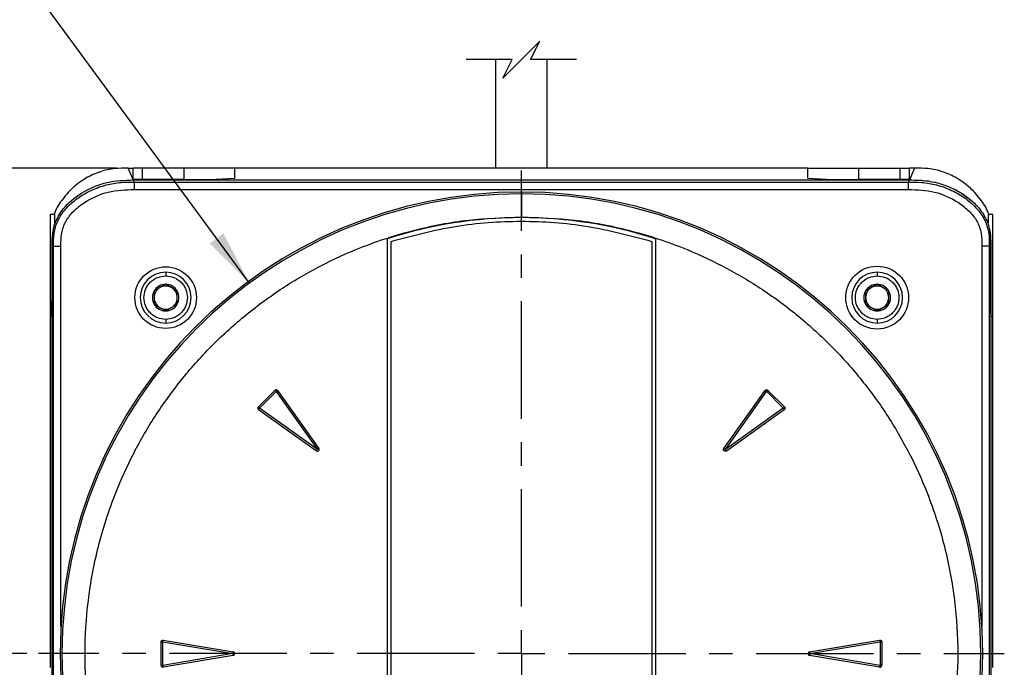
# Model space of a CAD drawing. Header units: millimetres. Extents: x 0 to 864, y 0 to 559.
# Tile 31 of 55: x 97 to 204, y 407 to 477. Entities that reach past the tile are written whole.
import ezdxf

# ---------------------------------------------------------------- set-up
doc = ezdxf.new("R2010")
doc.units = ezdxf.units.MM
doc.linetypes.add('CENTERX2', pattern=[20.32, 12.7, -2.54, 2.54, -2.54])
doc.layers.add('CENTER', color=40, linetype='CENTERX2')
doc.layers.add('DIMENSIONS', color=140, linetype='Continuous', lineweight=25)
doc.styles.add('SLDTEXTSTYLE0', font='TXT', dxfattribs={"width": 0.75})
doc.dimstyles.new('SLDDIMSTYLE1', dxfattribs={"dimtxt": 6, "dimasz": 6, "dimexe": 0, "dimexo": 0.0625, "dimgap": 1.5, "dimtad": 0, "dimtih": 1, "dimtoh": 1, "dimdec": 1, "dimrnd": 1e-09, "dimzin": 12, "dimdsep": 46, "dimtxsty": 'SLDTEXTSTYLE0', "dimsah": 1, "dimcen": 0.09, "dimadec": 0, "dimazin": 3, "dimtfac": 1, "dimtdec": 1, "dimtofl": 0, "dimtmove": 0, "dimatfit": 3, "dimfxl": 0, "dimfrac": 2, "dimtolj": 1, "dimtzin": 12, "dimarcsym": 0})
doc.dimstyles.new('SLDDIMSTYLE4', dxfattribs={"dimtxt": 6, "dimasz": 6, "dimexe": 0, "dimexo": 0.0625, "dimgap": 1.5, "dimtad": 0, "dimtih": 1, "dimtoh": 1, "dimdec": 1, "dimrnd": 1e-09, "dimzin": 12, "dimdsep": 46, "dimtxsty": 'SLDTEXTSTYLE0', "dimsah": 1, "dimcen": 0, "dimadec": 0, "dimazin": 3, "dimtfac": 1, "dimtdec": 1, "dimtofl": 0, "dimtmove": 0, "dimatfit": 3, "dimfxl": 0, "dimfrac": 2, "dimtolj": 1, "dimtzin": 12, "dimarcsym": 0})

# ---------------------------------------------------------------- blocks, each defined once
blk = doc.blocks.new('_D_10')
at = {"layer": 'DIMENSIONS'}
for p, q in [((67.68, 488.93), (65.85, 488.93)), ((65.85, 488.93), (65.85, 479.41)), ((83.19, 488.93), (85.02, 488.93)), ((85.02, 488.93), (85.02, 479.41)), ((93.2, 488.05), (86.85, 488.05)), ((122.2, 448.59), (93.2, 488.05)), ((65.85, 479.41), (67.68, 479.41)), ((85.02, 479.41), (83.19, 479.41))]:
    blk.add_line(p, q, dxfattribs=at)
blk.add_solid([(122.2, 448.59), (119.39, 453.97), (117.9, 452.88)], dxfattribs=at)
at = {"layer": 'DIMENSIONS', "char_height": 6, "attachment_point": 1, "style": 'SLDTEXTSTYLE0'}
for s, insert in [('R49.7', (65.25, 497.89)), ('1.96', (67.68, 487.14))]:
    blk.add_mtext(s, dxfattribs=dict(at, insert=insert))
blk = doc.blocks.new('_D_11')
at = {"layer": 'DIMENSIONS'}
for p, q in [((107.82, 461.02), (43.66, 461.02)), ((46.83, 461.02), (46.83, 414.63)), ((39.07, 405.66), (37.24, 405.66)), ((37.24, 405.66), (37.24, 396.13)), ((54.59, 405.66), (56.42, 405.66)), ((56.42, 405.66), (56.42, 396.13)), ((37.24, 396.13), (39.07, 396.13)), ((56.42, 396.13), (54.59, 396.13)), ((46.83, 348.52), (46.83, 394.91)), ((150.37, 348.52), (43.66, 348.52))]:
    blk.add_line(p, q, dxfattribs=at)
for points in [[(46.83, 461.02), (45.91, 455.02), (47.75, 455.02)], [(46.83, 348.52), (47.75, 354.52), (45.91, 354.52)]]:
    blk.add_solid(points, dxfattribs=at)
at = {"layer": 'DIMENSIONS', "char_height": 6, "attachment_point": 1, "style": 'SLDTEXTSTYLE0'}
for s, insert in [('112.5', (36.86, 414.61)), ('4.43', (39.07, 403.87))]:
    blk.add_mtext(s, dxfattribs=dict(at, insert=insert))
blk = doc.blocks.new('_D_12')
at = {"layer": 'DIMENSIONS'}
for p, q in [((98.11, 408.52), (72.26, 408.52)), ((75.43, 408.52), (75.43, 388.47)), ((67.68, 379.5), (65.85, 379.5)), ((65.85, 379.5), (65.85, 369.97)), ((83.19, 379.5), (85.02, 379.5)), ((85.02, 379.5), (85.02, 369.97)), ((65.85, 369.97), (67.68, 369.97)), ((85.02, 369.97), (83.19, 369.97)), ((75.43, 348.7), (75.43, 368.75)), ((150.13, 348.7), (72.26, 348.7))]:
    blk.add_line(p, q, dxfattribs=at)
for points in [[(75.43, 408.52), (74.51, 402.52), (76.36, 402.52)], [(75.43, 348.7), (76.36, 354.7), (74.51, 354.7)]]:
    blk.add_solid(points, dxfattribs=at)
at = {"layer": 'DIMENSIONS', "char_height": 6, "attachment_point": 1, "style": 'SLDTEXTSTYLE0'}
for s, insert in [('59.8', (67.68, 388.45)), ('2.36', (67.68, 377.71))]:
    blk.add_mtext(s, dxfattribs=dict(at, insert=insert))
blk = doc.blocks.new('_D_13')
at = {"layer": 'DIMENSIONS'}
for p, q in [((107.82, 461.02), (72.26, 461.02)), ((75.43, 461.02), (75.43, 444.63)), ((67.68, 435.66), (65.85, 435.66)), ((65.85, 435.66), (65.85, 426.13)), ((83.19, 435.66), (85.02, 435.66)), ((85.02, 435.66), (85.02, 426.13)), ((65.85, 426.13), (67.68, 426.13)), ((85.02, 426.13), (83.19, 426.13)), ((75.43, 408.52), (75.43, 424.91)), ((98.11, 408.52), (72.26, 408.52))]:
    blk.add_line(p, q, dxfattribs=at)
for points in [[(75.43, 461.02), (74.51, 455.02), (76.36, 455.02)], [(75.43, 408.52), (76.36, 414.52), (74.51, 414.52)]]:
    blk.add_solid(points, dxfattribs=at)
at = {"layer": 'DIMENSIONS', "char_height": 6, "attachment_point": 1, "style": 'SLDTEXTSTYLE0'}
for s, insert in [('52.5', (67.68, 444.61)), ('2.07', (67.68, 433.87))]:
    blk.add_mtext(s, dxfattribs=dict(at, insert=insert))
blk = doc.blocks.new('SW_CENTERMARKSYMBOL_0')
at = {"layer": 'CENTER', "color": 0}
for p, q in [((0, 5.08), (0, 52.26)), ((0, 0), (0, 2.54)), ((-5.08, 0), (-52.26, 0)), ((0, 0), (-2.54, 0)), ((0, 0), (0, -2.54)), ((0, 0), (2.54, 0)), ((5.08, 0), (52.26, 0)), ((0, -5.08), (0, -52.26))]:
    blk.add_line(p, q, dxfattribs=at)

msp = doc.modelspace()

# ---------------------------------------------------------------- linework, layer by layer
for p, q in [((148.84, 472.76), (148.84, 461.02)), ((154.44, 461.02), (154.44, 472.76)), ((109.09, 461.02), (109.64, 461.02)), ((109.64, 459.83), (109.64, 461.02)), ((110.64, 461.02), (109.64, 461.02)), ((110.64, 459.8), (110.64, 461.02)), ((115.14, 461.02), (110.64, 461.02)), ((115.14, 459.8), (115.14, 461.02)), ((120.64, 461.02), (115.14, 461.02)), ((182.64, 461.02), (120.64, 461.02)), ((120.64, 459.95), (120.64, 461.02)), ((182.64, 459.95), (182.64, 461.02)), ((182.64, 461.02), (188.14, 461.02)), ((188.14, 459.8), (188.14, 461.02)), ((188.14, 461.02), (192.64, 461.02)), ((192.64, 459.8), (192.64, 461.02)), ((192.64, 461.02), (193.64, 461.02)), ((194.19, 461.02), (193.64, 461.02)), ((194.19, 461.02), (193.64, 459.74)), ((193.64, 459.83), (193.64, 461.02)), ((110.64, 459.8), (109.64, 459.83)), ((109.64, 459.74), (193.64, 459.74)), ((109.64, 459.74), (109.74, 459.51)), ((109.64, 459.74), (193.64, 459.74)), ((109.74, 459.51), (109.74, 458.71)), ((109.74, 459.51), (193.54, 459.51)), ((115.14, 459.8), (110.64, 459.8)), ((192.64, 459.8), (188.14, 459.8)), ((193.64, 459.83), (192.64, 459.8)), ((193.54, 459.51), (193.64, 459.74)), ((193.54, 458.71), (193.54, 459.51)), ((109.74, 458.71), (193.54, 458.71)), ((151.64, 458.45), (151.64, 458.24)), ((151.64, 458.24), (151.64, 455.74)), ((101.14, 456.02), (100.64, 456.02)), ((100.64, 456.02), (100.64, 445.02)), ((101.14, 455.09), (101.14, 456.02)), ((202.64, 456.02), (202.14, 456.02)), ((202.14, 456.02), (202.14, 455.09)), ((202.64, 445.02), (202.64, 456.02)), ((137.14, 403.52), (137.14, 453.39)), ((137.54, 403.52), (137.54, 453.1)), ((165.74, 453.1), (165.74, 403.52)), ((166.14, 453.39), (166.14, 403.52)), ((100.84, 452.67), (100.85, 452.65)), ((100.85, 382.77), (100.85, 452.65)), ((100.85, 452.64), (101.01, 452.59)), ((100.85, 382.78), (100.85, 452.64)), ((101.01, 383.89), (101.01, 452.59)), ((101.01, 452.59), (101.81, 452.59)), ((101.81, 411.47), (101.81, 452.59)), ((202.27, 452.59), (201.47, 452.59)), ((201.47, 452.59), (201.47, 411.47)), ((202.43, 452.64), (202.27, 452.59)), ((202.27, 452.59), (202.27, 383.89)), ((202.44, 452.67), (202.43, 452.65)), ((202.43, 452.65), (202.43, 382.77)), ((202.43, 452.64), (202.43, 382.78)), ((113.14, 449.77), (113.14, 449.37)), ((190.14, 449.77), (190.14, 449.37)), ((111.89, 447.75), (111.89, 446.3)), ((114.39, 446.3), (114.39, 447.75)), ((188.89, 447.75), (188.89, 446.3)), ((191.39, 446.3), (191.39, 447.75)), ((100.64, 445.02), (100.82, 445.02)), ((100.64, 445.02), (100.64, 407.02)), ((113.14, 444.67), (113.14, 444.27)), ((190.14, 444.67), (190.14, 444.27)), ((202.46, 445.02), (202.64, 445.02)), ((202.64, 407.02), (202.64, 445.02)), ((123.17, 435.21), (124.96, 436.99)), ((125.26, 436.97), (129.73, 430.71)), ((173.55, 430.71), (178.02, 436.97)), ((178.32, 436.99), (180.11, 435.21)), ((123.31, 435.07), (125.09, 436.86)), ((125.1, 436.86), (129.57, 430.6)), ((173.71, 430.6), (178.18, 436.86)), ((178.19, 436.86), (179.97, 435.07)), ((129.45, 430.43), (123.19, 434.9)), ((129.57, 430.6), (123.31, 435.06)), ((179.97, 435.06), (173.71, 430.6)), ((180.09, 434.9), (173.83, 430.43)), ((112.64, 407.26), (112.64, 409.79)), ((112.64, 409.79), (112.83, 409.79)), ((112.83, 407.26), (112.83, 409.79)), ((112.84, 409.79), (120.42, 408.52)), ((112.87, 409.98), (120.46, 408.72)), ((182.82, 408.72), (190.41, 409.98)), ((182.86, 408.52), (190.44, 409.79)), ((190.45, 409.79), (190.45, 407.26)), ((190.64, 409.79), (190.45, 409.79)), ((190.64, 409.79), (190.64, 407.26)), ((120.42, 408.52), (112.84, 407.25)), ((120.46, 408.33), (112.87, 407.06)), ((190.41, 407.06), (182.82, 408.33)), ((190.44, 407.25), (182.86, 408.52)), ((112.64, 407.26), (112.83, 407.26)), ((190.64, 407.26), (190.45, 407.26))]:
    msp.add_line(p, q)
at = {"flags": 128}
for points in [[(109.64, 459.74), (109.37, 460.38), (109.09, 461.02)], [(202.46, 445.02), (202.46, 445.11), (202.45, 445.36), (202.45, 445.78), (202.44, 446.36), (202.44, 447.07), (202.44, 447.89), (202.44, 448.8), (202.44, 449.76), (202.44, 450.75), (202.44, 451.72), (202.44, 452.67)], [(113.14, 448.47), (112.47, 448.08), (111.89, 447.75)], [(114.39, 447.75), (113.72, 448.13), (113.14, 448.47)], [(190.14, 448.47), (189.47, 448.08), (188.89, 447.75)], [(191.39, 447.75), (190.72, 448.13), (190.14, 448.47)], [(111.89, 446.3), (112.56, 445.92), (113.14, 445.58)], [(113.14, 445.58), (113.81, 445.97), (114.39, 446.3)], [(188.89, 446.3), (189.56, 445.92), (190.14, 445.58)], [(190.14, 445.58), (190.81, 445.97), (191.39, 446.3)], [(124.96, 436.99), (124.96, 436.99), (124.98, 436.98), (124.99, 436.96), (125.01, 436.94), (125.03, 436.92), (125.05, 436.9), (125.07, 436.88), (125.09, 436.86)], [(125.1, 436.86), (125.13, 436.88), (125.16, 436.89), (125.18, 436.91), (125.2, 436.93), (125.22, 436.94), (125.24, 436.95), (125.25, 436.96), (125.26, 436.97)], [(178.02, 436.97), (178.03, 436.96), (178.04, 436.95), (178.06, 436.94), (178.08, 436.93), (178.1, 436.91), (178.12, 436.89), (178.15, 436.88), (178.18, 436.86)], [(178.32, 436.99), (178.32, 436.99), (178.3, 436.98), (178.29, 436.96), (178.27, 436.94), (178.25, 436.92), (178.23, 436.9), (178.21, 436.88), (178.19, 436.86)], [(123.17, 435.21), (123.18, 435.2), (123.19, 435.19), (123.2, 435.17), (123.22, 435.16), (123.24, 435.14), (123.26, 435.12), (123.28, 435.09), (123.31, 435.07)], [(123.19, 434.9), (123.2, 434.91), (123.21, 434.92), (123.22, 434.94), (123.24, 434.96), (123.25, 434.98), (123.27, 435.01), (123.29, 435.03), (123.31, 435.06)], [(180.11, 435.21), (180.1, 435.2), (180.09, 435.19), (180.08, 435.17), (180.06, 435.16), (180.04, 435.14), (180.02, 435.12), (180, 435.09), (179.97, 435.07)], [(179.97, 435.06), (179.99, 435.03), (180.01, 435.01), (180.03, 434.98), (180.04, 434.96), (180.06, 434.94), (180.07, 434.92), (180.08, 434.91), (180.09, 434.9)], [(112.84, 409.79), (112.85, 409.83), (112.85, 409.86), (112.86, 409.89), (112.86, 409.91), (112.87, 409.94), (112.87, 409.96), (112.87, 409.97), (112.87, 409.98)], [(190.41, 409.98), (190.41, 409.97), (190.41, 409.96), (190.41, 409.94), (190.42, 409.91), (190.42, 409.89), (190.43, 409.86), (190.43, 409.83), (190.44, 409.79)], [(112.87, 407.06), (112.87, 407.07), (112.87, 407.09), (112.87, 407.11), (112.86, 407.13), (112.86, 407.16), (112.85, 407.19), (112.85, 407.22), (112.84, 407.25)], [(190.44, 407.25), (190.43, 407.22), (190.43, 407.19), (190.42, 407.16), (190.42, 407.13), (190.41, 407.11), (190.41, 407.09), (190.41, 407.07), (190.41, 407.06)]]:
    msp.add_lwpolyline(points, dxfattribs=at)
for centre, radius in [((113.14, 447.02), 3.33), ((190.14, 447.02), 3.4)]:
    msp.add_circle(centre, radius)
for centre, radius, start, end in [((116.51, 512.48), 52.7, 268.5058, 274.4905), ((186.71, 510.33), 50.54, 265.3819, 271.6219), ((151.64, 408.52), 49.92, 90, 270), ((151.64, 408.52), 49.72, 90, 270), ((151.64, 408.52), 49.92, 270, 90), ((151.64, 408.52), 49.72, 270, 90), ((151.64, 408.52), 47.15, 72.0896, 107.9104), ((-332.83, 450.1), 433.68, 359.3295, 0.3391), ((113.14, 447.02), 2.75, 90.0001, 269.9999), ((113.14, 447.02), 2.75, 270, 90), ((190.14, 447.02), 2.75, 90.0001, 269.9999), ((190.14, 447.02), 2.75, 270, 90), ((113.14, 447.02), 1.44, 149.9998, 210.0002), ((113.14, 447.02), 1.44, 90.0006, 149.9999), ((113.14, 447.02), 1.25, 119.9999, 180.0002), ((113.14, 447.02), 1.25, 60.0003, 119.9997), ((113.14, 447.02), 1.44, 30.0001, 89.9996), ((113.14, 447.02), 1.25, 0.0004, 59.9995), ((113.14, 447.02), 1.44, 329.9998, 30.0002), ((190.14, 447.02), 1.44, 149.9998, 210.0002), ((190.14, 447.02), 1.44, 90.0006, 149.9999), ((190.14, 447.02), 1.25, 120.0005, 179.9996), ((190.14, 447.02), 1.25, 60.0003, 119.9997), ((190.14, 447.02), 1.44, 30.0001, 89.9996), ((190.14, 447.02), 1.25, 0.0004, 59.9995), ((190.14, 447.02), 1.44, 329.9998, 30.0002), ((113.14, 447.02), 1.25, 179.9998, 240.0001), ((113.14, 447.02), 1.25, 300.0005, 359.9996), ((190.14, 447.02), 1.25, 180.0004, 239.9995), ((190.14, 447.02), 1.25, 300.0005, 359.9996), ((113.14, 447.02), 1.44, 210.0001, 269.9994), ((113.14, 447.02), 1.25, 240.0003, 299.9997), ((113.14, 447.02), 1.44, 270.0004, 329.9999), ((190.14, 447.02), 1.44, 210.0001, 269.9994), ((190.14, 447.02), 1.25, 240.0003, 299.9997), ((190.14, 447.02), 1.44, 270.0004, 329.9999), ((125.1, 436.85), 0.2, 35.5406, 134.9964), ((123.31, 435.07), 0.2, 135.0008, 234.4615), ((129.57, 430.6), 0.2, 234.4637, 35.5363), ((120.42, 408.52), 0.2, 279.4627, 80.5373), ((182.86, 408.52), 0.2, 99.4627, 260.5373), ((112.84, 407.26), 0.2, 179.9978, 279.4628), ((190.44, 407.26), 0.2, 260.5372, 0.0022)]:
    msp.add_arc(centre, radius, start, end)
for points, knots in [([(109.09, 461.02), (108.6, 461.02), (107.58, 461.02), (106.01, 460.68), (104.45, 459.96), (103, 458.9), (101.86, 457.56), (101.2, 456.53), (101.06, 455.96), (101.05, 455.93)], [0, 0, 0, 0, 0.145342, 0.301047, 0.470591, 0.649041, 0.825953, 0.991924, 1, 1, 1, 1]), ([(202.24, 455.89), (202.23, 455.93), (202.09, 456.52), (201.42, 457.56), (200.28, 458.9), (198.83, 459.96), (197.27, 460.68), (195.7, 461.02), (194.68, 461.02), (194.19, 461.02)], [0, 0, 0, 0, 0.011678, 0.177046, 0.353316, 0.531118, 0.700046, 0.855186, 1, 1, 1, 1]), ([(100.85, 452.64), (100.86, 453.08), (100.87, 453.94), (101.21, 455.43), (102.31, 457.09), (104.26, 458.59), (106.83, 459.65), (108.69, 459.71), (109.64, 459.74)], [0, 0, 0, 0, 0.101965, 0.203098, 0.35615, 0.563043, 0.777074, 1, 1, 1, 1]), ([(101.01, 452.59), (101.01, 453.05), (101.01, 453.97), (101.41, 455.38), (102.29, 456.67), (103.55, 457.79), (105.05, 458.66), (106.66, 459.24), (108.24, 459.51), (109.25, 459.51), (109.74, 459.51)], [0, 0, 0, 0, 0.1094663, 0.2211111, 0.3433531, 0.4781926, 0.6193879, 0.7572887, 0.8845519, 1, 1, 1, 1]), ([(193.54, 459.51), (194.03, 459.51), (195.04, 459.51), (196.62, 459.24), (198.23, 458.66), (199.73, 457.79), (200.99, 456.67), (201.87, 455.38), (202.27, 453.97), (202.27, 453.05), (202.27, 452.59)], [0, 0, 0, 0, 0.115448, 0.242711, 0.380612, 0.521807, 0.656647, 0.778889, 0.890534, 1, 1, 1, 1]), ([(193.64, 459.74), (193.98, 459.74), (194.48, 459.74), (195.32, 459.68), (195.99, 459.59), (196.71, 459.42), (197.28, 459.25), (197.89, 459.02), (198.49, 458.75), (199.12, 458.4), (199.72, 458.01), (200.24, 457.61), (200.67, 457.22), (201.06, 456.81), (201.46, 456.32), (201.75, 455.85), (201.98, 455.39), (202.17, 454.93), (202.29, 454.46), (202.37, 454.01), (202.43, 453.44), (202.43, 452.96), (202.43, 452.64)], [0, 0, 0, 0, 0.0799316, 0.1187103, 0.1971953, 0.2394938, 0.2927572, 0.3367426, 0.3928305, 0.4492401, 0.5054016, 0.5617963, 0.6022296, 0.6428569, 0.6959808, 0.7497917, 0.7724797, 0.8182954, 0.8648725, 0.888392, 0.9254541, 1, 1, 1, 1]), ([(101.81, 452.59), (101.81, 453.06), (101.81, 454), (102.29, 455.33), (103.19, 456.44), (104.67, 457.6), (106.89, 458.61), (108.79, 458.68), (109.74, 458.71)], [0, 0, 0, 0, 0.124304, 0.24925, 0.367556, 0.499804, 0.749149, 1, 1, 1, 1]), ([(193.54, 458.71), (194.49, 458.68), (196.39, 458.61), (198.61, 457.6), (200.09, 456.44), (200.99, 455.33), (201.47, 454), (201.47, 453.06), (201.47, 452.59)], [0, 0, 0, 0, 0.250851, 0.500196, 0.632547, 0.750751, 0.875696, 1, 1, 1, 1]), ([(198.5, 458.73), (198.51, 458.73), (198.61, 458.7), (198.71, 458.64), (198.8, 458.58)], [0, 0, 0, 0, 0.059238, 1, 1, 1, 1]), ([(198.8, 458.58), (198.9, 458.53), (199.09, 458.42), (199.37, 458.25), (199.73, 458), (200.09, 457.73), (200.43, 457.44), (200.67, 457.21), (200.91, 456.98), (201.05, 456.81), (201.12, 456.74)], [0, 0, 0, 0, 0.1102, 0.220402, 0.330604, 0.55498, 0.667767, 0.780559, 0.895382, 1, 1, 1, 1]), ([(101.14, 455.09), (101.12, 455.03), (101.07, 454.89), (101.01, 454.64), (100.95, 454.38), (100.91, 454.13), (100.88, 453.85), (100.85, 453.51), (100.84, 453.09), (100.84, 452.81), (100.84, 452.67)], [0, 0, 0, 0, 0.070577, 0.185774, 0.311412, 0.401762, 0.496516, 0.653591, 0.821961, 1, 1, 1, 1]), ([(151.64, 361.3), (149.72, 361.37), (145.82, 361.51), (139.98, 362.64), (134.63, 364.36), (129.88, 366.52), (125.73, 368.95), (121.81, 371.81), (118.19, 375.07), (114.92, 378.7), (112.07, 382.61), (109.64, 386.76), (107.48, 391.52), (105.75, 396.86), (104.66, 402.71), (104.3, 408.52), (104.66, 414.34), (105.75, 420.19), (107.48, 425.53), (109.64, 430.28), (112.07, 434.44), (114.92, 438.35), (118.19, 441.97), (121.81, 445.24), (125.73, 448.1), (129.88, 450.52), (134.63, 452.69), (139.98, 454.41), (145.82, 455.54), (149.72, 455.68), (151.64, 455.74)], [0, 0, 0, 0, 0.038816, 0.078835, 0.119976, 0.152141, 0.184303, 0.217154, 0.25, 0.28285, 0.315697, 0.347862, 0.380024, 0.421168, 0.461187, 0.5, 0.538816, 0.578835, 0.619976, 0.652141, 0.684303, 0.717154, 0.75, 0.78285, 0.815697, 0.847862, 0.880024, 0.921168, 0.961186, 1, 1, 1, 1]), ([(137.54, 453.1), (139.85, 453.72), (144.46, 454.96), (151.64, 455.43), (158.82, 454.96), (163.43, 453.72), (165.74, 453.1)], [0, 0, 0, 0, 0.24999, 0.5, 0.74999, 1, 1, 1, 1]), ([(151.64, 455.74), (153.56, 455.68), (157.46, 455.54), (163.3, 454.41), (168.65, 452.69), (173.4, 450.52), (177.55, 448.1), (181.47, 445.24), (185.09, 441.97), (188.36, 438.35), (191.21, 434.44), (193.64, 430.28), (195.8, 425.53), (197.53, 420.19), (198.62, 414.34), (198.98, 408.52), (198.62, 402.71), (197.53, 396.86), (195.8, 391.52), (193.64, 386.76), (191.21, 382.61), (188.36, 378.7), (185.09, 375.07), (181.47, 371.81), (177.55, 368.95), (173.4, 366.52), (168.65, 364.36), (163.3, 362.64), (157.46, 361.51), (153.56, 361.37), (151.64, 361.3)], [0, 0, 0, 0, 0.038816, 0.078835, 0.119976, 0.152141, 0.184303, 0.217154, 0.25, 0.28285, 0.315697, 0.347862, 0.380024, 0.421168, 0.461187, 0.5, 0.538816, 0.578835, 0.619976, 0.652141, 0.684303, 0.717154, 0.75, 0.78285, 0.815697, 0.847862, 0.880024, 0.921168, 0.961186, 1, 1, 1, 1]), ([(202.44, 452.67), (202.44, 452.75), (202.44, 452.97), (202.44, 453.31), (202.42, 453.64), (202.39, 453.92), (202.36, 454.19), (202.31, 454.49), (202.23, 454.8), (202.17, 455), (202.14, 455.09)], [0, 0, 0, 0, 0.107191, 0.264293, 0.41529, 0.513092, 0.607316, 0.747975, 0.879415, 1, 1, 1, 1]), ([(113.14, 444.67), (112.84, 444.71), (112.39, 444.75), (111.84, 445.05), (111.47, 445.35), (111.16, 445.72), (110.88, 446.27), (110.73, 447.02), (110.88, 447.78), (111.16, 448.32), (111.47, 448.7), (111.84, 449), (112.39, 449.29), (112.84, 449.34), (113.14, 449.37)], [0, 0, 0, 0, 0.119721, 0.184897, 0.25, 0.315176, 0.380279, 0.5, 0.619721, 0.684897, 0.75, 0.815176, 0.880279, 1, 1, 1, 1]), ([(113.14, 449.37), (113.44, 449.34), (113.89, 449.29), (114.44, 449), (114.81, 448.7), (115.12, 448.32), (115.4, 447.78), (115.55, 447.02), (115.4, 446.27), (115.12, 445.72), (114.81, 445.35), (114.44, 445.05), (113.89, 444.75), (113.44, 444.71), (113.14, 444.67)], [0, 0, 0, 0, 0.119722, 0.184897, 0.25, 0.315176, 0.380279, 0.5, 0.619721, 0.684897, 0.75, 0.815176, 0.880278, 1, 1, 1, 1]), ([(190.14, 444.67), (189.84, 444.71), (189.39, 444.75), (188.84, 445.05), (188.47, 445.35), (188.16, 445.72), (187.88, 446.27), (187.73, 447.02), (187.88, 447.78), (188.16, 448.32), (188.47, 448.7), (188.84, 449), (189.39, 449.29), (189.84, 449.34), (190.14, 449.37)], [0, 0, 0, 0, 0.119721, 0.184897, 0.25, 0.315176, 0.380279, 0.5, 0.619721, 0.684897, 0.75, 0.815176, 0.880279, 1, 1, 1, 1]), ([(190.14, 449.37), (190.44, 449.34), (190.89, 449.29), (191.44, 449), (191.81, 448.7), (192.12, 448.32), (192.4, 447.78), (192.55, 447.02), (192.4, 446.27), (192.12, 445.72), (191.81, 445.35), (191.44, 445.05), (190.89, 444.75), (190.44, 444.71), (190.14, 444.67)], [0, 0, 0, 0, 0.119722, 0.184897, 0.25, 0.315176, 0.380279, 0.5, 0.619721, 0.684897, 0.75, 0.815176, 0.880278, 1, 1, 1, 1]), ([(178.02, 436.97), (178.02, 436.97), (178.03, 436.98), (178.04, 437), (178.05, 437.01), (178.07, 437.02), (178.08, 437.03), (178.1, 437.03), (178.11, 437.04), (178.13, 437.05), (178.15, 437.05), (178.18, 437.05), (178.19, 437.05), (178.21, 437.05), (178.23, 437.05), (178.24, 437.04), (178.26, 437.04), (178.27, 437.03), (178.29, 437.02), (178.3, 437.01), (178.31, 437), (178.32, 437), (178.32, 436.99)], [0, 0, 0, 0, 0.047727, 0.095789, 0.144895, 0.194365, 0.242264, 0.290493, 0.339251, 0.388714, 0.484425, 0.533531, 0.582996, 0.630727, 0.678785, 0.72789, 0.777357, 0.825086, 0.873147, 0.92225, 0.971718, 1, 1, 1, 1]), ([(125.1, 436.86), (125.1, 436.86), (125.1, 436.86), (125.1, 436.86), (125.1, 436.86), (125.1, 436.86), (125.1, 436.86), (125.09, 436.86), (125.09, 436.86)], [0, 0, 0, 0, 0.2680965, 0.3863235, 0.4994944, 0.6128954, 0.7312865, 1, 1, 1, 1]), ([(178.18, 436.86), (178.18, 436.86), (178.18, 436.86), (178.18, 436.86), (178.18, 436.86), (178.18, 436.86), (178.18, 436.86), (178.19, 436.86), (178.19, 436.86)], [0, 0, 0, 0, 0.2717159, 0.3888911, 0.4999062, 0.6107538, 0.7279338, 1, 1, 1, 1]), ([(123.31, 435.06), (123.31, 435.06), (123.31, 435.06), (123.3, 435.06), (123.3, 435.07), (123.3, 435.07), (123.3, 435.07), (123.31, 435.07), (123.31, 435.07)], [0, 0, 0, 0, 0.26876, 0.387324, 0.500852, 0.613755, 0.731867, 1, 1, 1, 1]), ([(179.97, 435.06), (179.97, 435.06), (179.97, 435.06), (179.98, 435.06), (179.98, 435.07), (179.98, 435.07), (179.98, 435.07), (179.97, 435.07), (179.97, 435.07)], [0, 0, 0, 0, 0.272149, 0.389222, 0.499888, 0.611062, 0.728268, 1, 1, 1, 1]), ([(180.11, 435.21), (180.13, 435.19), (180.15, 435.15), (180.17, 435.09), (180.17, 435.02), (180.14, 434.96), (180.11, 434.92), (180.09, 434.9), (180.09, 434.9)], [0, 0, 0, 0, 0.1943192, 0.3886377, 0.5829512, 0.7772707, 0.9715897, 1, 1, 1, 1]), ([(129.45, 430.43), (129.46, 430.44), (129.47, 430.46), (129.5, 430.5), (129.53, 430.54), (129.55, 430.58), (129.57, 430.6)], [0, 0, 0, 0, 0.13741, 0.368495, 0.667243, 1, 1, 1, 1]), ([(129.73, 430.71), (129.72, 430.71), (129.7, 430.69), (129.67, 430.67), (129.62, 430.63), (129.59, 430.61), (129.57, 430.6)], [0, 0, 0, 0, 0.1373725, 0.3684727, 0.6672264, 1, 1, 1, 1]), ([(173.83, 430.43), (173.82, 430.43), (173.82, 430.43), (173.8, 430.42), (173.79, 430.41), (173.77, 430.4), (173.75, 430.4), (173.74, 430.4), (173.72, 430.4), (173.7, 430.4), (173.67, 430.4), (173.65, 430.41), (173.64, 430.41), (173.62, 430.42), (173.61, 430.43), (173.59, 430.44), (173.58, 430.45), (173.56, 430.47), (173.55, 430.49), (173.54, 430.5), (173.53, 430.52), (173.52, 430.54), (173.51, 430.57), (173.51, 430.59), (173.51, 430.61), (173.52, 430.63), (173.52, 430.65), (173.52, 430.66), (173.53, 430.68), (173.54, 430.7), (173.55, 430.71), (173.55, 430.71)], [0, 0, 0, 0, 0.029476, 0.059158, 0.08948, 0.120031, 0.149615, 0.179401, 0.209513, 0.240061, 0.299384, 0.329493, 0.360042, 0.389624, 0.419413, 0.449527, 0.480075, 0.539397, 0.569508, 0.600059, 0.62953, 0.689488, 0.720028, 0.779352, 0.809461, 0.840017, 0.869596, 0.89938, 0.929498, 0.96004, 1, 1, 1, 1]), ([(173.55, 430.71), (173.56, 430.71), (173.58, 430.69), (173.61, 430.67), (173.66, 430.63), (173.69, 430.61), (173.71, 430.6)], [0, 0, 0, 0, 0.1373725, 0.3684727, 0.6672264, 1, 1, 1, 1]), ([(173.83, 430.43), (173.82, 430.44), (173.81, 430.46), (173.78, 430.5), (173.75, 430.54), (173.73, 430.58), (173.71, 430.6)], [0, 0, 0, 0, 0.137416, 0.368495, 0.667248, 1, 1, 1, 1]), ([(112.64, 409.79), (112.64, 409.81), (112.65, 409.86), (112.68, 409.91), (112.73, 409.96), (112.8, 409.99), (112.84, 409.99), (112.87, 409.99), (112.87, 409.98)], [0, 0, 0, 0, 0.19433, 0.388636, 0.582957, 0.777266, 0.971587, 1, 1, 1, 1]), ([(112.84, 409.79), (112.84, 409.79), (112.84, 409.79), (112.84, 409.79), (112.84, 409.79), (112.83, 409.79), (112.83, 409.79), (112.83, 409.79), (112.83, 409.79)], [0, 0, 0, 0, 0.271995, 0.389228, 0.499957, 0.610893, 0.727992, 1, 1, 1, 1]), ([(190.41, 409.98), (190.41, 409.99), (190.42, 409.99), (190.44, 409.99), (190.46, 409.99), (190.47, 409.98), (190.49, 409.98), (190.5, 409.98), (190.52, 409.97), (190.54, 409.96), (190.55, 409.95), (190.57, 409.94), (190.58, 409.93), (190.59, 409.92), (190.6, 409.91), (190.61, 409.89), (190.62, 409.87), (190.63, 409.86), (190.63, 409.84), (190.64, 409.82), (190.64, 409.8), (190.64, 409.79), (190.64, 409.79)], [0, 0, 0, 0, 0.040424, 0.11147, 0.168172, 0.194396, 0.218346, 0.266433, 0.356416, 0.388777, 0.412629, 0.500199, 0.556915, 0.583136, 0.607005, 0.69458, 0.751276, 0.777514, 0.810482, 0.9424, 0.971688, 1, 1, 1, 1]), ([(190.44, 409.79), (190.44, 409.79), (190.44, 409.79), (190.44, 409.79), (190.44, 409.79), (190.44, 409.79), (190.45, 409.79), (190.45, 409.79), (190.45, 409.79)], [0, 0, 0, 0, 0.271995, 0.389228, 0.499957, 0.610893, 0.727992, 1, 1, 1, 1]), ([(120.46, 408.72), (120.45, 408.71), (120.45, 408.69), (120.44, 408.64), (120.43, 408.59), (120.43, 408.55), (120.42, 408.52)], [0, 0, 0, 0, 0.137418, 0.368499, 0.667241, 1, 1, 1, 1]), ([(120.46, 408.33), (120.45, 408.34), (120.45, 408.36), (120.44, 408.4), (120.43, 408.46), (120.43, 408.5), (120.42, 408.52)], [0, 0, 0, 0, 0.1373807, 0.3684988, 0.6672407, 1, 1, 1, 1]), ([(182.82, 408.72), (182.82, 408.71), (182.83, 408.69), (182.84, 408.64), (182.85, 408.59), (182.85, 408.55), (182.86, 408.52)], [0, 0, 0, 0, 0.137416, 0.368498, 0.667238, 1, 1, 1, 1]), ([(182.82, 408.33), (182.82, 408.34), (182.83, 408.36), (182.84, 408.4), (182.85, 408.46), (182.85, 408.5), (182.86, 408.52)], [0, 0, 0, 0, 0.137379, 0.368498, 0.667238, 1, 1, 1, 1]), ([(112.84, 407.25), (112.84, 407.25), (112.84, 407.25), (112.84, 407.25), (112.84, 407.25), (112.83, 407.26), (112.83, 407.26), (112.83, 407.26), (112.83, 407.26)], [0, 0, 0, 0, 0.28089, 0.398023, 0.506903, 0.614335, 0.728814, 1, 1, 1, 1]), ([(190.44, 407.25), (190.44, 407.25), (190.44, 407.25), (190.44, 407.25), (190.44, 407.25), (190.44, 407.26), (190.45, 407.26), (190.45, 407.26), (190.45, 407.26)], [0, 0, 0, 0, 0.271326, 0.388614, 0.499694, 0.610983, 0.728034, 1, 1, 1, 1])]:
    msp.add_open_spline(points, degree=3, knots=knots)
at = {"layer": 'DIMENSIONS', "color": 140}
for p, q in [((153.64, 474.76), (151.64, 472.76)), ((152.64, 472.76), (153.64, 474.76)), ((150.64, 472.76), (145.66, 472.76)), ((151.64, 472.76), (149.64, 470.76)), ((149.64, 470.76), (150.64, 472.76)), ((157.61, 472.76), (152.64, 472.76))]:
    msp.add_line(p, q, dxfattribs=at)

# ---------------------------------------------------------------- block references
at = {"layer": 'CENTER'}
msp.add_blockref('SW_CENTERMARKSYMBOL_0', (151.64, 408.52), dxfattribs=at)

# ---------------------------------------------------------------- dimensions: what is measured, and where the dimension line sits
at = {"layer": 'DIMENSIONS'}
dim = msp.add_radius_dim(center=(151.64, 408.52), mpoint=(122.2, 448.59), dimstyle='SLDDIMSTYLE4', dxfattribs=at)
dim.commit()
dim.dimension.update_dxf_attribs({"geometry": '_D_10', "text_midpoint": (75.43, 488.05), "dimtype": 164})
for base, p1, p2, picture, middle in [((46.83, 461.02), (151.64, 348.52), (109.09, 461.02), '_D_11', (46.83, 404.77)), ((75.43, 461.02), (99.38, 408.52), (109.09, 461.02), '_D_13', (75.43, 434.77)), ((75.43, 348.7), (99.38, 408.52), (151.4, 348.7), '_D_12', (75.43, 378.61))]:
    dim = msp.add_linear_dim(base=base, p1=p1, p2=p2, angle=90, dimstyle='SLDDIMSTYLE1', dxfattribs=at)
    dim.commit()
    dim.dimension.update_dxf_attribs({"geometry": picture, "text_midpoint": middle, "dimtype": 160})

doc.saveas('drawing.dxf')
